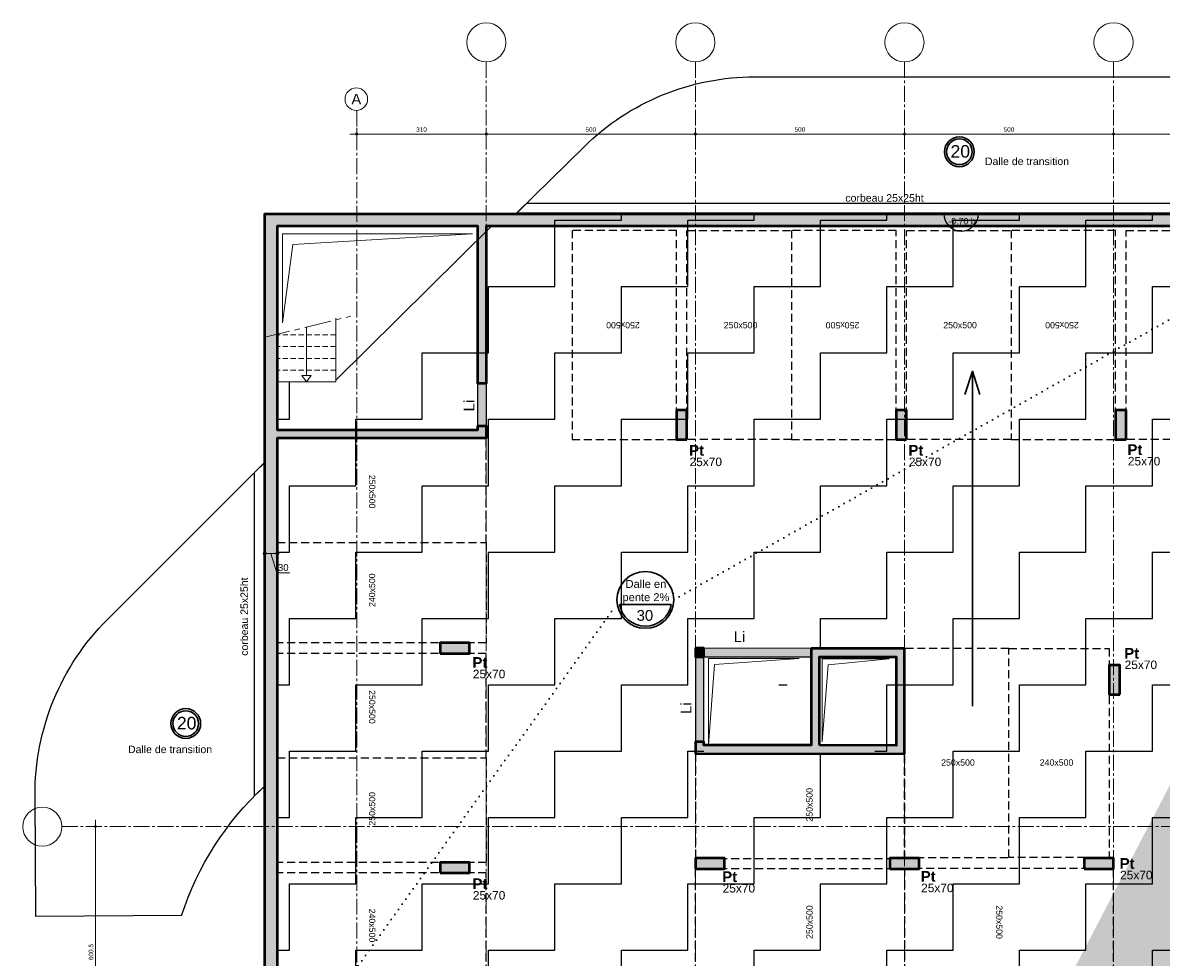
# Model space of a CAD drawing. Header units: millimetres. Extents: x -6159 to 201309, y -25780 to 10326.
# Tile 29 of 128: x 20317 to 23040, y -6843 to -4607. Entities that reach past the tile are written whole.
import ezdxf

# ---------------------------------------------------------------- set-up
doc = ezdxf.new("R2010")
doc.units = ezdxf.units.MM
doc.header["$PDMODE"] = 34
doc.header["$PDSIZE"] = 5
for name, pattern in [('Axes', [28.575, 19.05, -3.175, 3.175, -3.175]), ('AXESX2', [101.6, 63.5, -12.7, 12.7, -12.7]), ('CACHE', [9.525, 6.35, -3.175]), ('CACHEX2', [19.05, 12.7, -6.35]), ('Caché', [9.525, 6.35, -3.175]), ('Pointillés', [3, 0, -3])]:
    doc.linetypes.add(name, pattern=pattern)
doc.layers.get('DEFPOINTS').update_dxf_attribs({"color": 251})
for name, color, linetype, lineweight in [('A-Kube-Axes', 6, 'Axes', 18), ('A-Kube-Cotations', 7, 'Continuous', 9), ('A-Kube-Divers', 2, 'Continuous', 20), ('A-Kube-Textes', 3, 'Continuous', 30), ('K_5_C1 - Poutre (Pou )', 3, 'Continuous', 25), ('K_5_D- Dalle', 6, 'Continuous', 25), ('K_5_E- Escalier', 7, 'Continuous', 18), ('S-Kube-Hachure-Impact', 4, 'Caché', 20), ('S-Kube-Structure vue', 3, 'Continuous', 25), ('S-Kube-Stucture coupée', 1, 'Continuous', 50)]:
    doc.layers.add(name, color=color, linetype=linetype, lineweight=lineweight)
doc.layers.add('C-Kube-trait gris', color=8, linetype='Continuous')
doc.layers.add('S-Kube-Pochage coupé', color=252, linetype='Continuous', transparency=0.5)
doc.layers.add('S-Kube-Pochage vu', color=254, linetype='Continuous', transparency=0.5)
doc.styles.add('Arial', font='arial.ttf')
doc.dimstyles.new('50e', dxfattribs={"dimscale": 5, "dimtxt": 2.2, "dimasz": 0.15, "dimexe": 3, "dimexo": 3, "dimgap": 1, "dimtad": 1, "dimrnd": 0.5, "dimzin": 12, "dimdsep": 46, "dimtxsty": 'Arial', "dimblk1": 'ROND30', "dimblk2": 'ROND30', "dimsah": 1, "dimcen": 1.5, "dimclrd": 256, "dimclre": 256, "dimclrt": 256, "dimadec": 3, "dimazin": 3, "dimtfac": 1, "dimtmove": 0, "dimatfit": 0, "dimldrblk": 'ROND30', "dimfxl": 1, "dimtolj": 1, "dimtzin": 4, "dimlwd": -1, "dimlwe": -1, "dimarcsym": 0})
doc.dimstyles.new('75e', dxfattribs={"dimscale": 7.5, "dimtxt": 2.2, "dimasz": 0.15, "dimexe": 2, "dimexo": 3, "dimgap": 0.5, "dimtad": 1, "dimdec": 1, "dimrnd": 0.5, "dimzin": 12, "dimdsep": 46, "dimtxsty": 'Arial', "dimblk1": 'ROND30', "dimblk2": 'ROND30', "dimsah": 1, "dimcen": 1.5, "dimclrd": 256, "dimclre": 256, "dimclrt": 256, "dimadec": 3, "dimazin": 3, "dimtfac": 1, "dimtdec": 1, "dimtmove": 0, "dimatfit": 0, "dimldrblk": 'ROND30', "dimfxl": 5, "dimfxlon": 1, "dimtolj": 1, "dimtzin": 4, "dimlwd": -1, "dimlwe": -1, "dimarcsym": 0})

# ---------------------------------------------------------------- blocks, each defined once
blk = doc.blocks.new('ROND30')
blk.add_line((0, 0), (21.6, 0))
for radius in [3.28, 2.67, 2.07, 1.62, 1.02, 0.412]:
    blk.add_circle((0, 0), radius)
blk = doc.blocks.new('*D14')
at = {"layer": 'A-Kube-Cotations', "transparency": 16777216}
for p, q in [((21425.9, -4873.5), (21425.9, -4858.5)), ((21426.6, -4873.5), (21925.1, -4873.5)), ((21925.9, -4873.5), (21925.9, -4858.5))]:
    blk.add_line(p, q, dxfattribs=at)
at = {"layer": 'DEFPOINTS', "color": 0, "transparency": 16777216}
for p in [(21425.9, -4873.5), (21925.9, -4873.5), (21925.9, -4873.5)]:
    blk.add_point(p, dxfattribs=at)
at = {"layer": 'A-Kube-Cotations', "transparency": 16777216, "xscale": 0.75, "yscale": 0.75, "zscale": 0.75, "rotation": 180}
blk.add_blockref('ROND30', (21425.9, -4873.5), dxfattribs=at)
at = {"layer": 'A-Kube-Cotations', "transparency": 16777216, "xscale": 0.75, "yscale": 0.75, "zscale": 0.75}
blk.add_blockref('ROND30', (21925.9, -4873.5), dxfattribs=at)
at = {"layer": 'A-Kube-Cotations', "transparency": 16777216, "insert": (21675.9, -4862.8), "char_height": 11, "attachment_point": 5, "style": 'Arial'}
blk.add_mtext('\\A1;500', dxfattribs=at)
blk = doc.blocks.new('*D15')
at = {"layer": 'A-Kube-Cotations', "transparency": 16777216}
for p, q in [((21925.9, -4873.5), (21925.9, -4858.5)), ((21926.6, -4873.5), (22425.1, -4873.5)), ((22425.9, -4873.5), (22425.9, -4858.5))]:
    blk.add_line(p, q, dxfattribs=at)
at = {"layer": 'DEFPOINTS', "color": 0, "transparency": 16777216}
for p in [(21925.9, -4873.5), (22425.9, -4873.5), (22425.9, -4873.5)]:
    blk.add_point(p, dxfattribs=at)
at = {"layer": 'A-Kube-Cotations', "transparency": 16777216, "xscale": 0.75, "yscale": 0.75, "zscale": 0.75, "rotation": 180}
blk.add_blockref('ROND30', (21925.9, -4873.5), dxfattribs=at)
at = {"layer": 'A-Kube-Cotations', "transparency": 16777216, "xscale": 0.75, "yscale": 0.75, "zscale": 0.75}
blk.add_blockref('ROND30', (22425.9, -4873.5), dxfattribs=at)
at = {"layer": 'A-Kube-Cotations', "transparency": 16777216, "insert": (22175.9, -4862.8), "char_height": 11, "attachment_point": 5, "style": 'Arial'}
blk.add_mtext('\\A1;500', dxfattribs=at)
blk = doc.blocks.new('*D16')
at = {"layer": 'A-Kube-Cotations', "transparency": 16777216}
for p, q in [((22425.9, -4873.5), (22425.9, -4858.5)), ((22426.6, -4873.5), (22925.1, -4873.5)), ((22925.9, -4873.5), (22925.9, -4858.5))]:
    blk.add_line(p, q, dxfattribs=at)
at = {"layer": 'DEFPOINTS', "color": 0, "transparency": 16777216}
for p in [(22425.9, -4873.5), (22925.9, -4873.5), (22925.9, -4873.5)]:
    blk.add_point(p, dxfattribs=at)
at = {"layer": 'A-Kube-Cotations', "transparency": 16777216, "xscale": 0.75, "yscale": 0.75, "zscale": 0.75, "rotation": 180}
blk.add_blockref('ROND30', (22425.9, -4873.5), dxfattribs=at)
at = {"layer": 'A-Kube-Cotations', "transparency": 16777216, "xscale": 0.75, "yscale": 0.75, "zscale": 0.75}
blk.add_blockref('ROND30', (22925.9, -4873.5), dxfattribs=at)
at = {"layer": 'A-Kube-Cotations', "transparency": 16777216, "insert": (22675.9, -4862.8), "char_height": 11, "attachment_point": 5, "style": 'Arial'}
blk.add_mtext('\\A1;500', dxfattribs=at)
blk = doc.blocks.new('*D17')
at = {"layer": 'A-Kube-Cotations', "transparency": 16777216}
for p, q in [((22925.9, -4873.5), (22925.9, -4858.5)), ((22926.6, -4873.5), (23465.1, -4873.5)), ((23465.9, -4873.5), (23465.9, -4858.5))]:
    blk.add_line(p, q, dxfattribs=at)
at = {"layer": 'DEFPOINTS', "color": 0, "transparency": 16777216}
for p in [(22925.9, -4873.5), (23465.9, -4873.5), (23465.9, -4873.5)]:
    blk.add_point(p, dxfattribs=at)
at = {"layer": 'A-Kube-Cotations', "transparency": 16777216, "xscale": 0.75, "yscale": 0.75, "zscale": 0.75, "rotation": 180}
blk.add_blockref('ROND30', (22925.9, -4873.5), dxfattribs=at)
at = {"layer": 'A-Kube-Cotations', "transparency": 16777216, "xscale": 0.75, "yscale": 0.75, "zscale": 0.75}
blk.add_blockref('ROND30', (23465.9, -4873.5), dxfattribs=at)
at = {"layer": 'A-Kube-Cotations', "transparency": 16777216, "insert": (23195.9, -4862.8), "char_height": 11, "attachment_point": 5, "style": 'Arial'}
blk.add_mtext('\\A1;540', dxfattribs=at)
blk = doc.blocks.new('*D21')
at = {"layer": 'A-Kube-Cotations', "transparency": 16777216}
for p, q in [((21115.9, -4873.5), (21115.9, -4858.5)), ((21116.6, -4873.5), (21425.1, -4873.5)), ((21425.9, -4873.5), (21425.9, -4888.5))]:
    blk.add_line(p, q, dxfattribs=at)
at = {"layer": 'DEFPOINTS', "color": 0, "transparency": 16777216}
for p in [(21425.9, -4866), (21425.9, -4873.5), (21115.9, -4875)]:
    blk.add_point(p, dxfattribs=at)
at = {"layer": 'A-Kube-Cotations', "transparency": 16777216, "xscale": 0.75, "yscale": 0.75, "zscale": 0.75, "rotation": 180}
blk.add_blockref('ROND30', (21115.9, -4873.5), dxfattribs=at)
at = {"layer": 'A-Kube-Cotations', "transparency": 16777216, "xscale": 0.75, "yscale": 0.75, "zscale": 0.75}
blk.add_blockref('ROND30', (21425.9, -4873.5), dxfattribs=at)
at = {"layer": 'A-Kube-Cotations', "transparency": 16777216, "insert": (21270.9, -4862.8), "char_height": 11, "attachment_point": 5, "style": 'Arial'}
blk.add_mtext('\\A1;310', dxfattribs=at)
blk = doc.blocks.new('240014 - AXES S-2  S-1')
at = {"layer": 'A-Kube-Axes', "ltscale": 2}
for points in [[(21425.9, -4701.1), (21425.9, -12922.7)], [(21925.9, -4701.1), (21925.9, -12922.7)], [(22425.9, -4701.1), (22425.9, -8050.5)], [(22925.9, -4701.1), (22925.9, -12922.7)], [(21115.9, -4817.1), (21115.9, -12922.7)], [(20411, -6530.4), (26176.2, -6530.4)]]:
    blk.add_lwpolyline(points, dxfattribs=at)
at = {"layer": 'A-Kube-Axes', "linetype": 'Continuous'}
for centre, radius in [((21425.9, -4654.2), 46.9), ((21925.9, -4654.2), 46.9), ((22425.9, -4654.2), 46.9), ((22925.9, -4654.2), 46.9), ((21115, -4790.2), 26.9), ((20364.1, -6530.6), 46.9)]:
    blk.add_circle(centre, radius, dxfattribs=at)
at = {"layer": 'A-Kube-Axes', "insert": (21115, -4790), "char_height": 25, "attachment_point": 5, "style": 'Arial'}
blk.add_mtext('A', dxfattribs=at)
blk = doc.blocks.new('*D66')
at = {"layer": 'A-Kube-Cotations', "transparency": 16777216}
for p, q in [((20894.8, -5877), (20893.6, -5877)), ((20895.9, -5877), (20895.9, -5892)), ((20925.9, -5877), (20895.9, -5877)), ((20925.9, -5877), (20895.9, -5877)), ((20910.9, -5877), (20924.7, -5923)), ((20925.9, -5877), (20925.9, -5892)), ((20927, -5877), (20928.1, -5877)), ((20924.7, -5923), (20955.7, -5923))]:
    blk.add_line(p, q, dxfattribs=at)
at = {"layer": 'DEFPOINTS', "color": 0, "transparency": 16777216}
for p in [(20895.9, -5872.8), (20895.9, -5877), (20925.9, -5872.8)]:
    blk.add_point(p, dxfattribs=at)
at = {"layer": 'A-Kube-Cotations', "transparency": 16777216, "xscale": 1.125, "yscale": 1.125, "zscale": 1.125}
blk.add_blockref('ROND30', (20895.9, -5877), dxfattribs=at)
at = {"layer": 'A-Kube-Cotations', "transparency": 16777216, "xscale": 1.125, "yscale": 1.125, "zscale": 1.125, "rotation": 180}
blk.add_blockref('ROND30', (20925.9, -5877), dxfattribs=at)
at = {"layer": 'A-Kube-Cotations', "transparency": 16777216, "insert": (20940.2, -5910.8), "char_height": 16.5, "attachment_point": 5, "style": 'Arial'}
blk.add_mtext('\\A1;30', dxfattribs=at)
blk = doc.blocks.new('*U3')
at = {"layer": 'A-Kube-Textes'}
blk.add_line((36.5, -6.3), (-36.5, -6.3), dxfattribs=at)
blk.add_circle((0, 0), 40, dxfattribs=at)
blk.add_arc((0, 0), 37, 189.8569, 350.1431, dxfattribs=at)
blk = doc.blocks.new('*D182')
at = {"layer": 'A-Kube-Cotations', "transparency": 16777216}
for p, q in [((20496.2, -6530.4), (20476.2, -6530.4)), ((20491.2, -7130.1), (20491.2, -6531.1)), ((20496.2, -7130.9), (20476.2, -7130.9))]:
    blk.add_line(p, q, dxfattribs=at)
at = {"layer": 'DEFPOINTS', "color": 0, "transparency": 16777216}
for p in [(20491.2, -6530.4), (20895.9, -6530.4), (20895.9, -7130.9)]:
    blk.add_point(p, dxfattribs=at)
at = {"layer": 'A-Kube-Cotations', "transparency": 16777216, "xscale": 0.75, "yscale": 0.75, "zscale": 0.75}
for p, rotation in [((20491.2, -6530.4), 90), ((20491.2, -7130.9), 270)]:
    blk.add_blockref('ROND30', p, dxfattribs=dict(at, rotation=rotation))
at = {"layer": 'A-Kube-Cotations', "transparency": 16777216, "insert": (20480.6, -6830.6), "char_height": 11, "attachment_point": 5, "rotation": 90, "style": 'Arial'}
blk.add_mtext('\\A1;600.5', dxfattribs=at)
blk = doc.blocks.new('A$Ce63e73eb')
h = blk.add_hatch()
h.set_pattern_fill('DOTS', color=256, scale=5)
h.paths.add_polyline_path([(0, -1950), (0, -1913.1), (20, -1913.1), (20, -1950)], flags=0)
h.paths.add_polyline_path([(2352, 1527.1), (2392, 1527.1), (2392, 1572.1), (2352, 1572.1)], flags=16)
h.paths.add_polyline_path([(342.5, -899.5), (342.5, -849.5), (322.5, -849.5), (322.5, -899.5)], flags=16)
h.paths.add_polyline_path([(502, -899.5), (502, -849.5), (482, -849.5), (482, -899.5)], flags=16)
h.paths.add_polyline_path([(322.5, -440), (342.5, -440), (342.5, -400), (322.5, -400)], flags=16)
h.paths.add_polyline_path([(666.6, -440), (686.6, -440), (686.6, -400), (666.6, -400)], flags=16)
edge = h.paths.add_edge_path()
edge.add_line((4284, 568.5), (4284, 533.5))
edge.add_line((4284, 568.5), (4347.1, 568.5))
edge.add_line((4284, 533.5), (4347.1, 533.5))
edge.add_line((3083, -802.6), (3103, -802.6))
edge.add_line((3103, -802.6), (3103, -790.2))
edge.add_line((3083, -790.2), (3083, -802.6))
edge.add_line((2352, -790.2), (2352, -949.9))
edge.add_line((2352, -949.9), (2508.1, -949.9))
edge.add_line((2508.1, -949.9), (2508.1, -929.9))
edge.add_line((2508.1, -929.9), (2372, -929.9))
edge.add_line((2372, -929.9), (2372, -790.2))
edge.add_line((20, -2828.5), (0, -2828.5))
edge.add_line((0, -2428.5), (20, -2428.5))
edge.add_line((20, -3046.2), (581.9, -3332.2))
edge.add_line((581.9, -3332.2), (572.8, -3350.1))
edge.add_line((1491.6, -1950), (1491.6, -1930))
edge.add_line((1491.6, -1930), (1192.7, -1930))
edge.add_line((1192.7, -1930), (1192.7, -1855))
edge.add_line((1192.7, -1855), (1172.7, -1855))
edge.add_line((1172.7, -1855), (1172.7, -1930))
edge.add_line((1172.7, -1930), (482, -1930))
edge.add_line((482, -1930), (482, -1950))
edge.add_line((482, -1950), (1492.9, -1950))
edge.add_line((1172.7, -1320.6), (1192.7, -1320.6))
edge.add_line((1192.7, -869.4), (1192.7, -1320.6))
edge.add_line((4347.1, 533.5), (4367.1, 533.5))
edge.add_line((4367.1, 533.5), (4367.1, 568.5))
edge.add_line((4367.1, 568.5), (4367.1, 568.5))
edge.add_line((4367.1, 568.5), (4367.1, 734.2))
edge.add_line((4367.1, 734.2), (3301.1, 734.3))
edge.add_line((3301.1, 734.3), (3301.1, 568.6))
edge.add_line((3301.1, 568.6), (2821.9, 568.5))
edge.add_line((2821.9, 568.5), (2821.9, 1572.1))
edge.add_line((2821.9, 1572.1), (2352, 1572.1))
edge.add_line((2372, 0.1), (2372, 533.5))
edge.add_line((2372, 533.5), (3321.1, 533.5))
edge.add_line((3321.1, 533.5), (3321.1, 714.3))
edge.add_line((3321.1, 714.3), (4347.1, 714.3))
edge.add_line((4347.1, 714.3), (4347.1, 568.5))
edge.add_line((20, -2428.5), (20, -1953))
edge.add_line((20, -1953), (0, -1953))
edge.add_line((0, -1953), (0, -2428.5))
edge.add_line((0, -3058.5), (0, -2828.5))
edge.add_line((20, -3046.2), (20, -2828.5))
edge.add_line((1172.7, -869.4), (1172.7, -1320.6))
edge.add_line((2352, -19.9), (2345.4, -19.9))
edge.add_line((2345.4, -19.9), (2345.4, 0.1))
edge.add_line((2345.4, 0.1), (2352, 0.1))
edge.add_line((2352, 0.1), (2352, 870.8))
edge.add_line((2352, 870.8), (2372, 870.8))
edge.add_line((2372, 1010.8), (2352, 1010.8))
edge.add_line((2352, 1010.8), (2352, 1318.7))
edge.add_line((2352, 1318.7), (2372, 1318.7))
edge.add_line((2352, 1458.7), (2372, 1458.7))
edge.add_line((2372, 1244.5), (2801.9, 1244.5))
edge.add_line((2801.9, 1244.5), (2801.9, 1552.1))
edge.add_line((2801.9, 1552.1), (2392, 1552.1))
edge.add_line((2372, 870.8), (2372, 568.5))
edge.add_line((2372, 568.5), (2801.9, 568.5))
edge.add_line((2801.9, 568.5), (2801.9, 1224.5))
edge.add_line((2801.9, 1224.5), (2372, 1224.5))
edge.add_line((2372, 1224.5), (2372, 1010.8))
edge.add_line((2372, 1318.7), (2372, 1244.5))
edge.add_line((2372, 1527.1), (2372, 1458.7))
edge.add_line((2352, 1572.1), (2352, 1458.7))
edge.add_line((0, -3058.5), (572.8, -3350))
edge.add_line((2352, -731.2), (2352, -731.2))
edge.add_line((2372, -731.2), (2372, -731.2))
edge.add_line((2180, 0), (2180, 0))
edge.add_line((2200, 0), (2200, 0))
edge.add_line((2352, -790.2), (2352, -760.2))
edge.add_line((2352, -760.2), (2352, -760.2))
edge.add_line((2352, -760.2), (2352, -19.9))
edge.add_line((2372, -725), (2372, -725))
edge.add_line((2352, -790.2), (2352, -790.2))
edge.add_line((3083, -790.2), (2372, -790.2))
edge.add_line((2372, 0.1), (2372, 0.1))
edge.add_line((2372, 0.1), (2372, -760.2))
edge.add_line((2372, -760.2), (3235.3, -760.2))
edge.add_line((3235.3, -760.2), (3235.3, -790.2))
edge.add_line((3235.3, -790.2), (3103, -790.2))
edge.add_line((2351.9, -680.2), (2352, -680.2))

msp = doc.modelspace()

# ---------------------------------------------------------------- hatches: boundary and pattern name
at = {"layer": 'C-Kube-trait gris'}
h = msp.add_hatch(dxfattribs=at)
h.set_pattern_fill('ZIGZAG', color=256, scale=50)
h.set_pattern_definition([(0, (0, 0), (158.75, 158.75), [158.75, -158.75]), (90, (158.75, 0), (-158.75, 158.75), [158.75, -158.75])])
h.paths.add_polyline_path([(21848.758, -6103.982), (21925.883, -6360.971)], flags=16)
h.paths.add_polyline_path([(22145.755, -6112.702), (21945.883, -6123.982), (21945.78, -6355.982), (22145.755, -6347.713)], flags=16)
h.paths.add_polyline_path([(21971.614, -6142.444), (21958.148, -6324.203), (21957.343, -6128.194), (22097.812, -6128.194)], flags=0)
h.paths.add_polyline_path([(22354.883, -6103.982), (22125.883, -6103.982), (22125.883, -6355.982), (22354.883, -6355.982)], flags=16)
h.paths.add_polyline_path([(22176.689, -6142.254), (22145.772, -6351.543), (22145.772, -6131.876), (22318.677, -6128.956)], flags=0)
h.paths.add_polyline_path([(23455.889, -5064.182), (21489.226, -5064.182), (21065.883, -5462.77), (21065.883, -5466.182), (20925.883, -5466.182), (20925.883, -7133.982), (23455.889, -7133.982)])
at = {"layer": 'S-Kube-Pochage coupé'}
h = msp.add_hatch(color=256, dxfattribs=at)
h.dxf.hatch_style = 1
h.paths.add_polyline_path([(20925.883, -5466.182), (20925.883, -5094.182), (21405.883, -5094.182), (21405.883, -5126.428), (21425.883, -5106.644), (21425.883, -5094.182), (21438.48, -5094.182), (21489.024, -5064.182), (20895.883, -5064.182), (20895.883, -6530.372), (20925.883, -6530.372)])
h = msp.add_hatch(color=256, dxfattribs=at)
h.dxf.hatch_style = 1
h.paths.add_polyline_path([(23455.889, -5064.182), (21489.024, -5064.182), (21438.48, -5094.182), (21595.883, -5094.182), (21615.883, -5094.182), (23455.889, -5094.182)])
h = msp.add_hatch(color=256, dxfattribs=at)
h.dxf.hatch_style = 1
h.paths.add_polyline_path([(21425.883, -5106.644), (21405.883, -5126.428), (21405.883, -5470.346), (21425.883, -5470.346)])
h = msp.add_hatch(color=256, dxfattribs=at)
h.dxf.hatch_style = 1
h.paths.add_polyline_path([(21905.883, -5533.982), (21880.883, -5533.982), (21880.883, -5603.982), (21905.883, -5603.982)])
h = msp.add_hatch(color=256, dxfattribs=at)
h.dxf.hatch_style = 1
h.paths.add_polyline_path([(22430.883, -5533.982), (22405.883, -5533.982), (22405.883, -5603.982), (22430.883, -5603.982)])
h = msp.add_hatch(color=256, dxfattribs=at)
h.dxf.hatch_style = 1
h.paths.add_polyline_path([(22955.883, -5533.982), (22930.883, -5533.982), (22930.883, -5603.982), (22955.883, -5603.982)])
h = msp.add_hatch(color=256, dxfattribs=at)
h.dxf.hatch_style = 1
h.paths.add_polyline_path([(21425.883, -5581.053), (21425.883, -5571.346), (21405.883, -5571.346), (21405.883, -5581.053), (20925.883, -5581.053), (20925.883, -5601.053), (21425.883, -5601.053)])
h = msp.add_hatch(color=256, dxfattribs=at)
h.dxf.hatch_style = 1
h.paths.add_polyline_path([(21385.872, -6091.053), (21315.872, -6091.053), (21315.872, -6116.053), (21385.872, -6116.053)])
h = msp.add_hatch(color=256, dxfattribs=at)
h.dxf.hatch_style = 1
h.paths.add_polyline_path([(21945.883, -6103.982), (21925.883, -6103.982), (21925.883, -6123.982), (21945.883, -6123.982)], flags=17)
h = msp.add_hatch(color=256, dxfattribs=at)
h.dxf.hatch_style = 1
h.paths.add_polyline_path([(22425.883, -6104.182), (22202.587, -6104.035), (22202.587, -6124.035), (22202.587, -6336.035), (21945.883, -6335.982), (21945.883, -6328.068), (21925.883, -6328.121), (21925.883, -6356.035), (22425.883, -6356.182)])
h.paths.add_polyline_path([(22222.587, -6336.035), (22222.587, -6124.035), (22405.883, -6124.035), (22405.883, -6336.035)], flags=16)
h = msp.add_hatch(color=256, dxfattribs=at)
h.dxf.hatch_style = 1
h.paths.add_polyline_path([(22940.883, -6144.182), (22915.883, -6144.182), (22915.883, -6214.182), (22940.883, -6214.182)])
h = msp.add_hatch(color=256, dxfattribs=at)
h.dxf.hatch_style = 1
h.paths.add_polyline_path([(20925.883, -6530.372), (20895.883, -6530.372), (20895.883, -9081.05), (20925.883, -9081.05)])
h = msp.add_hatch(color=256, dxfattribs=at)
h.dxf.hatch_style = 1
h.paths.add_polyline_path([(21385.883, -6616.07), (21315.883, -6616.07), (21315.883, -6641.07), (21385.883, -6641.07)])
h = msp.add_hatch(color=256, dxfattribs=at)
h.dxf.hatch_style = 1
h.paths.add_polyline_path([(21995.883, -6606.182), (21925.883, -6606.182), (21925.883, -6631.182), (21995.883, -6631.182)])
h = msp.add_hatch(color=256, dxfattribs=at)
h.dxf.hatch_style = 1
h.paths.add_polyline_path([(22460.883, -6606.182), (22390.883, -6606.182), (22390.883, -6631.182), (22460.883, -6631.182)])
h = msp.add_hatch(color=256, dxfattribs=at)
h.dxf.hatch_style = 1
h.paths.add_polyline_path([(22925.883, -6606.182), (22855.883, -6606.182), (22855.883, -6631.182), (22925.883, -6631.182)])
at = {"layer": 'S-Kube-Pochage vu'}
h = msp.add_hatch(color=256, dxfattribs=at)
h.dxf.hatch_style = 1
h.paths.add_polyline_path([(21425.883, -5571.346), (21405.883, -5571.346), (21405.883, -5470.346), (21425.883, -5470.346)])
h = msp.add_hatch(color=256, dxfattribs=at)
h.dxf.hatch_style = 1
h.paths.add_polyline_path([(21945.883, -6123.982), (21925.883, -6123.982), (21925.883, -6328.068), (21945.883, -6328.068)])
h = msp.add_hatch(color=256, dxfattribs=at)
h.dxf.hatch_style = 1
h.paths.add_polyline_path([(21945.883, -6123.982), (22202.587, -6124.035), (22202.587, -6104.035), (21945.883, -6103.982)])

# ---------------------------------------------------------------- linework, layer by layer
at = {"layer": 'A-Kube-Divers'}
for points in [[(20938.178, -5325.326), (20938.178, -5112.141), (21393.184, -5112.141), (20963.321, -5137.486), (20938.178, -5325.326)], [(21438.48, -5094.182), (21065.883, -5462.77)], [(22174.516, -6128.247), (21957.343, -6128.194), (21957.343, -6335.076), (21971.614, -6142.444), (22174.516, -6128.247)], [(22389.677, -6129.156), (22228.967, -6129.009), (22228.967, -6327.779), (22243.238, -6143.258), (22389.677, -6129.156)]]:
    msp.add_lwpolyline(points, dxfattribs=at)
at = {"layer": 'A-Kube-Textes', "linetype": 'Pointillés', "ltscale": 5}
for points in [[(21874.307, -5987.982), (23455.883, -5093.982)], [(20925.883, -7133.771), (21738.923, -5997.246)]]:
    msp.add_lwpolyline(points, dxfattribs=at)
at = {"layer": 'A-Kube-Textes'}
for points in [[(22588.389, -5441.211), (22570.131, -5496.801)], [(22588.389, -6242.546), (22588.389, -5441.211), (22606.648, -5496.801)]]:
    msp.add_lwpolyline(points, dxfattribs=at)
for centre, radius in [((22557.361, -4916.042), 35.642), ((22557.361, -4916.042), 30.642), ((20707.032, -6283.975), 35.642), ((20707.032, -6283.975), 30.642)]:
    msp.add_circle(centre, radius, dxfattribs=at)
at = {"layer": 'C-Kube-trait gris', "linetype": 'CACHE', "ltscale": 3}
for points in [[(21880.883, -5103.982), (21630.883, -5103.982), (21630.883, -5603.982), (21880.883, -5603.982)], [(21905.883, -5103.982), (22155.883, -5103.982), (22155.883, -5603.982), (21905.883, -5603.982)], [(22405.883, -5103.982), (22155.883, -5103.982), (22155.883, -5603.982), (22405.883, -5603.982)], [(22430.883, -5103.982), (22680.883, -5103.982), (22680.883, -5603.982), (22430.883, -5603.982)], [(22930.883, -5103.982), (22680.883, -5103.982), (22680.883, -5603.982), (22930.883, -5603.982)], [(22955.883, -5104.182), (23205.883, -5104.182), (23205.883, -5604.182), (22955.883, -5604.182)], [(20925.872, -5601.053), (20925.872, -5851.053), (21425.872, -5851.053), (21425.872, -5601.053)], [(20925.872, -6091.053), (20925.872, -5851.053), (21425.872, -5851.053), (21425.872, -6091.053)], [(20925.872, -6116.07), (20925.872, -6366.07), (21425.872, -6366.07), (21425.872, -6116.07)], [(22425.883, -6604.182), (22675.883, -6604.182), (22675.883, -6104.182), (22425.883, -6104.182)], [(22915.883, -6604.182), (22675.883, -6604.182), (22675.883, -6104.182), (22915.883, -6104.182)], [(20925.872, -6616.07), (20925.872, -6366.07), (21425.872, -6366.07), (21425.872, -6616.07)], [(22425.883, -6606.492), (22425.883, -6356.492), (21925.883, -6356.492), (21925.883, -6606.492)], [(20925.872, -6640.872), (20925.872, -6880.872), (21425.872, -6880.872), (21425.872, -6640.872)], [(22425.883, -6630.872), (22425.883, -6880.872), (21925.883, -6880.872), (21925.883, -6630.872)], [(22425.883, -6630.872), (22425.883, -6880.872), (22925.883, -6880.872), (22925.883, -6630.872)]]:
    msp.add_lwpolyline(points, close=True, dxfattribs=at)
at = {"layer": 'K_5_C1 - Poutre (Pou )'}
msp.add_arc((22561.407, -5064.182), 41.44, 180, 0, dxfattribs=at)
at = {"layer": 'K_5_D- Dalle'}
for points in [[(21499.221, -5062.182), (21659.734, -4904.014, -0.19700126), (22068.232, -4736.566), (23455.848, -4736.566)], [(20348.485, -6745.606), (20346.519, -6456.369, -0.20083381), (20519.56, -6034.919), (20893.883, -5661.04), (20893.883, -6435.219)], [(20697.022, -6743.237, -0.12789712), (20893.883, -6435.219, -0.11824793)]]:
    msp.add_lwpolyline(points, format="xyb", dxfattribs=at)
for points in [[(21499.221, -5062.182), (23455.848, -5062.182), (23455.848, -4736.566)], [(20697.022, -6743.237), (20348.485, -6745.606)]]:
    msp.add_lwpolyline(points, dxfattribs=at)
at = {"layer": 'K_5_E- Escalier', "linetype": 'AXESX2'}
msp.add_lwpolyline([(20893.53, -5360.606), (21102.14, -5309.397)], dxfattribs=at)
at = {"layer": 'K_5_E- Escalier'}
for points in [[(21065.883, -5314.307), (21065.883, -5466.182), (20925.883, -5466.182)], [(20995.883, -5335.682), (20995.883, -5451.182), (20984.383, -5451.182), (20995.883, -5466.182), (21007.383, -5451.182), (20995.883, -5451.182)]]:
    msp.add_lwpolyline(points, dxfattribs=at)
at = {"layer": 'K_5_E- Escalier', "linetype": 'CACHEX2'}
for points in [[(21065.883, -5354.182), (20925.883, -5354.182)], [(21065.883, -5382.182), (20925.883, -5382.182)], [(21065.883, -5410.182), (20925.883, -5410.182)], [(21065.883, -5438.182), (20925.883, -5438.182)]]:
    msp.add_lwpolyline(points, dxfattribs=at)
at = {"layer": 'S-Kube-Structure vue'}
for p, q in [((21522.562, -5039.182), (21497.188, -5064.182)), ((21522.562, -5039.182), (23455.848, -5039.182)), ((20871.42, -5683.477), (20895.883, -5659.021)), ((20871.42, -6456.967), (20871.42, -5683.477)), ((20895.883, -6433.383), (20871.42, -6456.967))]:
    msp.add_line(p, q, dxfattribs=at)
for points in [[(21425.883, -5571.346), (21405.883, -5571.346), (21405.883, -5470.346), (21425.883, -5470.346)], [(21945.883, -6123.982), (21925.883, -6123.982), (21925.883, -6328.068), (21945.883, -6328.068)], [(21945.883, -6123.982), (22202.587, -6124.035), (22202.587, -6104.035), (21945.883, -6103.982)]]:
    msp.add_lwpolyline(points, close=True, dxfattribs=at)
at = {"layer": 'S-Kube-Stucture coupée'}
for points in [[(25975.883, -9081.05), (25945.883, -9081.05), (25945.883, -5094.182), (21425.883, -5094.182), (21425.883, -5470.346), (21405.883, -5470.346), (21405.883, -5094.182), (20925.883, -5094.182), (20925.883, -5581.053), (21405.883, -5581.053), (21405.883, -5571.346), (21425.883, -5571.346), (21425.883, -5601.053), (20925.883, -5601.053), (20925.883, -9081.05), (20895.883, -9081.05), (20895.883, -8270.271), (20619.583, -8270.271), (20619.583, -7075.271), (20895.883, -7075.271), (20895.883, -5064.182), (25975.883, -5064.182)], [(21905.883, -5603.982), (21905.883, -5533.982), (21880.883, -5533.982), (21880.883, -5603.982)], [(22430.883, -5603.982), (22430.883, -5533.982), (22405.883, -5533.982), (22405.883, -5603.982)], [(22955.883, -5603.982), (22955.883, -5533.982), (22930.883, -5533.982), (22930.883, -5603.982)], [(21315.872, -6116.053), (21385.872, -6116.053), (21385.872, -6091.053), (21315.872, -6091.053)], [(21945.883, -6123.982), (21945.883, -6103.982), (21925.883, -6103.982), (21925.883, -6123.982), (21945.883, -6123.982)], [(22202.587, -6104.035), (22202.587, -6336.035), (21945.883, -6335.982), (21945.883, -6328.068), (21925.883, -6328.068), (21925.883, -6355.982), (22425.883, -6356.182), (22425.883, -6104.182), (22202.587, -6104.035)], [(22222.587, -6336.035), (22222.587, -6124.035), (22405.883, -6124.182), (22405.883, -6336.182)], [(22940.883, -6214.182), (22940.883, -6144.182), (22915.883, -6144.182), (22915.883, -6214.182)], [(21315.883, -6641.07), (21385.883, -6641.07), (21385.883, -6616.07), (21315.883, -6616.07)], [(21925.883, -6631.182), (21995.883, -6631.182), (21995.883, -6606.182), (21925.883, -6606.182)], [(22390.883, -6631.182), (22460.883, -6631.182), (22460.883, -6606.182), (22390.883, -6606.182)], [(22855.883, -6631.182), (22925.883, -6631.182), (22925.883, -6606.182), (22855.883, -6606.182)]]:
    msp.add_lwpolyline(points, close=True, dxfattribs=at)

# ---------------------------------------------------------------- block references
at = {"linetype": 'Continuous', "xscale": 1.7, "yscale": 1.7, "zscale": 1.7}
msp.add_blockref('*U3', (21806.307, -5988.11), dxfattribs=at)
at = {"layer": 'A-Kube-Axes'}
msp.add_blockref('240014 - AXES S-2  S-1', (0, 0), dxfattribs=at)
at = {"layer": 'S-Kube-Hachure-Impact'}
msp.add_blockref('A$Ce63e73eb', (21103.883, -7131.033), dxfattribs=at)

# ---------------------------------------------------------------- texts
at = {"layer": 'A-Kube-Textes', "char_height": 30, "attachment_point": 1, "style": 'Arial'}
for insert in [(22536.239, -4900.032), (20685.91, -6267.965)]:
    msp.add_mtext_dynamic_manual_height_columns('20', width=54.94836, gutter_width=75, heights=[0], dxfattribs=dict(at, insert=insert))
at = {"layer": 'A-Kube-Textes', "style": 'Arial'}
for s, insert, char_height, attachment_point in [('Dalle de transition', (22618.495, -4938.984), 18, 4), ('corbeau 25x25ht', (22284.631, -5026.522), 18, 4), ('-0.70 b', (22563.594, -5074.464), 15, 2), ('{\\fArial|b1|i0|c0|p34;Pt}', (21946.677, -5630.389), 25.5, 6), ('{\\fArial|b1|i0|c0|p34;Pt}', (22471.081, -5630.347), 25.5, 6), ('{\\fArial|b1|i0|c0|p34;Pt}', (22994.939, -5628.734), 25.5, 6), ('25x70', (21912.003, -5658.018), 20.4, 4), ('25x70', (22436.408, -5657.976), 20.4, 4), ('25x70', (22960.266, -5656.363), 20.4, 4), ('Dalle en \\Ppente 2%', (21807.61, -5996.842), 19, 8), ('30', (21805.167, -6038.386), 25.5, 8), ('Li', (22045.271, -6076.362), 25.5, 6), ('{\\fArial|b1|i0|c0|p34;Pt}', (21428.4, -6138.009), 25.5, 6), ('{\\fArial|b1|i0|c0|p34;Pt}', (22987.254, -6115.945), 25.5, 6), ('25x70', (21393.727, -6165.639), 20.4, 4), ('25x70', (22952.58, -6143.575), 20.4, 4), ('Dalle de transition', (20568.944, -6345.885), 18, 4), ('{\\fArial|b1|i0|c0|p34;Pt}', (22976.339, -6618.844), 25.5, 6), ('{\\fArial|b1|i0|c0|p34;Pt}', (22025.776, -6650.566), 25.5, 6), ('{\\fArial|b1|i0|c0|p34;Pt}', (22500.469, -6649.697), 25.5, 6), ('25x70', (22941.666, -6646.473), 20.4, 4), ('{\\fArial|b1|i0|c0|p34;Pt}', (21428.412, -6667.387), 25.5, 6), ('25x70', (21991.103, -6678.195), 20.4, 4), ('25x70', (22465.795, -6677.326), 20.4, 4), ('25x70', (21393.738, -6695.017), 20.4, 4)]:
    msp.add_mtext(s, dxfattribs=dict(at, insert=insert, char_height=char_height, attachment_point=attachment_point))
at = {"layer": 'A-Kube-Textes', "rotation": 90, "style": 'Arial'}
for s, insert, char_height, attachment_point in [('Li', (21384.864, -5509.428), 25.5, 6), ('corbeau 25x25ht', (20847.055, -6121.731), 18, 4), ('Li', (21903.845, -6233.398), 25.5, 6)]:
    msp.add_mtext(s, dxfattribs=dict(at, insert=insert, char_height=char_height, attachment_point=attachment_point))
at = {"layer": 'C-Kube-trait gris', "char_height": 15, "style": 'Arial'}
for s, insert, attachment_point, rotation in [('250x500', (21752.746, -5323.272), 8, 180), ('250x500', (22277.746, -5323.272), 8, 180), ('250x500', (22802.746, -5323.272), 8, 180), ('250x500', (21145.162, -5729.19), 8, 270), ('240x500', (21145.162, -5964.891), 2, 90), ('250x500', (21145.162, -6244.207), 8, 270), ('250x500', (21145.162, -6487.933), 2, 90), ('250x500', (22206.593, -6478.355), 8, 90), ('250x500', (22206.593, -6759.009), 8, 90), ('250x500', (22645.173, -6759.009), 8, 270), ('240x500', (21145.162, -6767.035), 8, 270)]:
    msp.add_mtext(s, dxfattribs=dict(at, insert=insert, attachment_point=attachment_point, rotation=rotation))
for s, insert, attachment_point in [('250x500', (22034.02, -5323.272), 2), ('250x500', (22559.02, -5323.272), 2), ('250x500', (22554.02, -6384.892), 8), ('240x500', (22789.721, -6384.892), 8)]:
    msp.add_mtext(s, dxfattribs=dict(at, insert=insert, attachment_point=attachment_point))

# ---------------------------------------------------------------- dimensions: what is measured, and where the dimension line sits
at = {"layer": 'A-Kube-Cotations'}
for base, p1, p2, dimstyle, override, picture, middle in [((21425.883, -4873.45), (21115.883, -4874.963), (21425.883, -4865.95), '50e', {"dimfxlon": 1}, '*D21', (21270.883, -4862.83)), ((21925.883, -4873.45), (21425.883, -4873.45), (21925.883, -4873.45), '50e', {"dimfxlon": 1}, '*D14', (21675.883, -4862.834)), ((22425.883, -4873.45), (21925.883, -4873.45), (22425.883, -4873.45), '50e', {"dimfxlon": 1}, '*D15', (22175.883, -4862.834)), ((22925.883, -4873.45), (22425.883, -4873.45), (22925.883, -4873.45), '50e', {"dimfxlon": 1}, '*D16', (22675.883, -4862.834)), ((23465.883, -4873.45), (22925.883, -4873.45), (23465.883, -4873.45), '50e', {"dimfxlon": 1}, '*D17', (23195.883, -4862.834)), ((20895.883, -5877.045), (20925.883, -5872.82), (20895.883, -5872.82), '75e', {"dimtmove": 1}, '*D66', (20928.408, -5910.781))]:
    dim = msp.add_linear_dim(base=base, p1=p1, p2=p2, dimstyle=dimstyle, override=override, dxfattribs=at)
    dim.commit()
    dim.dimension.update_dxf_attribs({"geometry": picture, "text_midpoint": middle})
dim = msp.add_linear_dim(base=(20491.236, -6530.372), p1=(20895.883, -7130.872), p2=(20895.883, -6530.372), angle=90, dimstyle='50e', override={"dimtmove": 1, "dimfxlon": 1}, dxfattribs=at)
dim.commit()
dim.dimension.update_dxf_attribs({"geometry": '*D182', "text_midpoint": (20480.62, -6830.622)})

doc.saveas('drawing.dxf')
